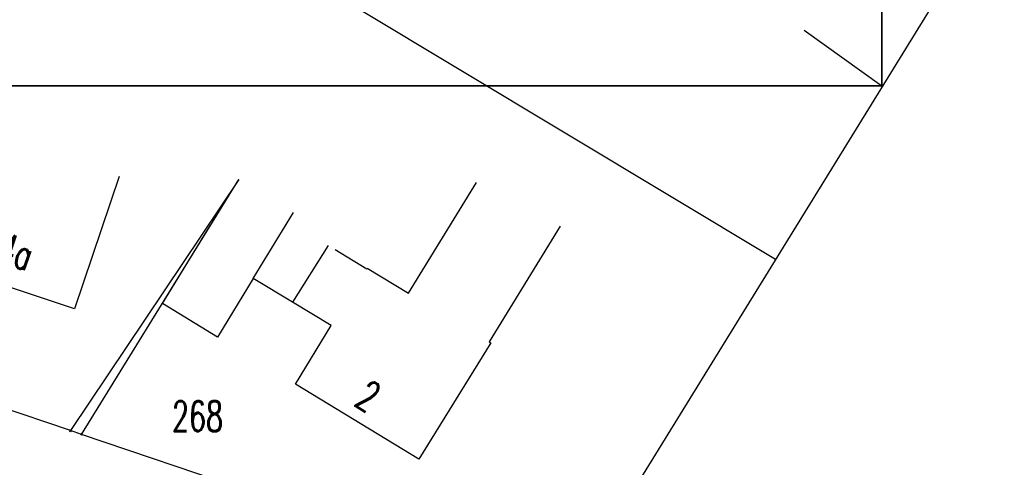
# Model space of a CAD drawing. Extents: x 3408772 to 3410442, y 5787844 to 5790056.
# Tile 63 of 80: x 3410003 to 3410068, y 5788611 to 5788641. Entities that reach past the tile are written whole.
import ezdxf

# ---------------------------------------------------------------- set-up
doc = ezdxf.new("R2010")
doc.units = 0
doc.header["$MEASUREMENT"] = 0
doc.linetypes.add('LINIENART0', pattern=[0])
for name, color, linetype in [('NULLEBENE', 7, 'Continuous'), ('Straßenbau', 7, 'Continuous'), ('TOP-HOEHENI', 7, 'Continuous')]:
    doc.layers.add(name, color=color, linetype=linetype)
doc.styles.add('SIMPLEX', font='simplex')

# ---------------------------------------------------------------- blocks, each defined once
blk = doc.blocks.new('GELAEN-109')
at = {"layer": 'NULLEBENE', "color": 1, "linetype": 'LINIENART0'}
for p, q in [((-0.188, 0.188), (0.188, -0.188)), ((-0.188, -0.188), (0.188, 0.188))]:
    blk.add_line(p, q, dxfattribs=at)

msp = doc.modelspace()

# ---------------------------------------------------------------- linework, layer by layer
at = {"layer": 'Straßenbau', "color": 176, "linetype": 'LINIENART0'}
for p, q in [((3410060.11276, 5788636.79662), (3410060.11276, 5788684.4387)), ((3410060.11276, 5788684.4387), (3410060.11276, 5788636.79662)), ((3410060.11276, 5788636.79662), (3410060.11276, 5788684.4387)), ((3410060.11276, 5788684.4387), (3410060.11276, 5788636.79662)), ((3410054.95373, 5788640.4868), (3410060.11276, 5788636.79662)), ((3410054.95373, 5788640.4868), (3410060.11276, 5788636.79662)), ((3409966.95349, 5788636.79662), (3410060.11276, 5788636.79662)), ((3410060.11276, 5788636.79662), (3409966.95349, 5788636.79662)), ((3409966.95349, 5788636.79662), (3410060.11276, 5788636.79662)), ((3410060.11276, 5788636.79662), (3409966.95349, 5788636.79662))]:
    msp.add_line(p, q, dxfattribs=at)
at = {"layer": 'TOP-HOEHENI', "color": 95, "linetype": 'LINIENART0'}
for p, q in [((3410079.698, 5788668.454), (3410039.119, 5788602.708)), ((3410025.037, 5788642.073), (3410053.043, 5788625.268)), ((3410017.327, 5788630.571), (3410006.124, 5788613.859)), ((3410009.352, 5788630.765), (3410006.375, 5788621.967)), ((3410006.86, 5788613.61), (3410017.327, 5788630.571)), ((3410028.623, 5788623.005), (3410033.144, 5788630.366)), ((3410018.283, 5788623.978), (3410020.962, 5788628.363)), ((3410012.231, 5788622.313), (3410015.445, 5788627.521)), ((3410038.705, 5788627.459), (3410033.975, 5788619.768)), ((3410023.259, 5788626.18), (3410020.893, 5788622.404)), ((3410023.731, 5788625.894), (3410025.836, 5788624.621)), ((3410025.836, 5788624.621), (3410025.867, 5788624.671)), ((3410025.867, 5788624.671), (3410028.623, 5788623.005)), ((3410018.283, 5788623.978), (3410015.906, 5788620.084)), ((3410020.893, 5788622.404), (3410018.283, 5788623.978)), ((3410006.375, 5788621.967), (3410001.796, 5788623.491)), ((3410023.471, 5788620.849), (3410020.893, 5788622.404)), ((3410015.906, 5788620.084), (3410012.231, 5788622.313)), ((3410021.092, 5788616.938), (3410023.471, 5788620.849)), ((3410033.975, 5788619.768), (3410034.092, 5788619.697)), ((3410034.092, 5788619.697), (3410029.303, 5788611.958)), ((3410006.124, 5788613.859), (3409993.868, 5788618.001)), ((3410029.303, 5788611.958), (3410021.092, 5788616.938)), ((3410006.86, 5788613.61), (3410006.124, 5788613.859)), ((3410039.119, 5788602.708), (3410006.86, 5788613.61))]:
    msp.add_line(p, q, dxfattribs=at)

# ---------------------------------------------------------------- block references
at = {"layer": 'TOP-HOEHENI', "xscale": 0.333, "yscale": 0.333}
for p in [(3410006.124, 5788613.859), (3410006.86, 5788613.61)]:
    msp.add_blockref('GELAEN-109', p, dxfattribs=at)

# ---------------------------------------------------------------- texts
at = {"layer": 'TOP-HOEHENI', "color": 95, "linetype": 'LINIENART0', "style": 'SIMPLEX', "width": 0.66046}
for s, rotation, p in [('4a', 341.5, (3410001.121, 5788625.169)), ('2', 328.8, (3410024.935, 5788615.594))]:
    msp.add_text(s, height=2, rotation=rotation, dxfattribs=at).set_placement(p)
msp.add_text('268', height=2, dxfattribs=at).set_placement((3410012.873, 5788613.815))

doc.saveas('drawing.dxf')
